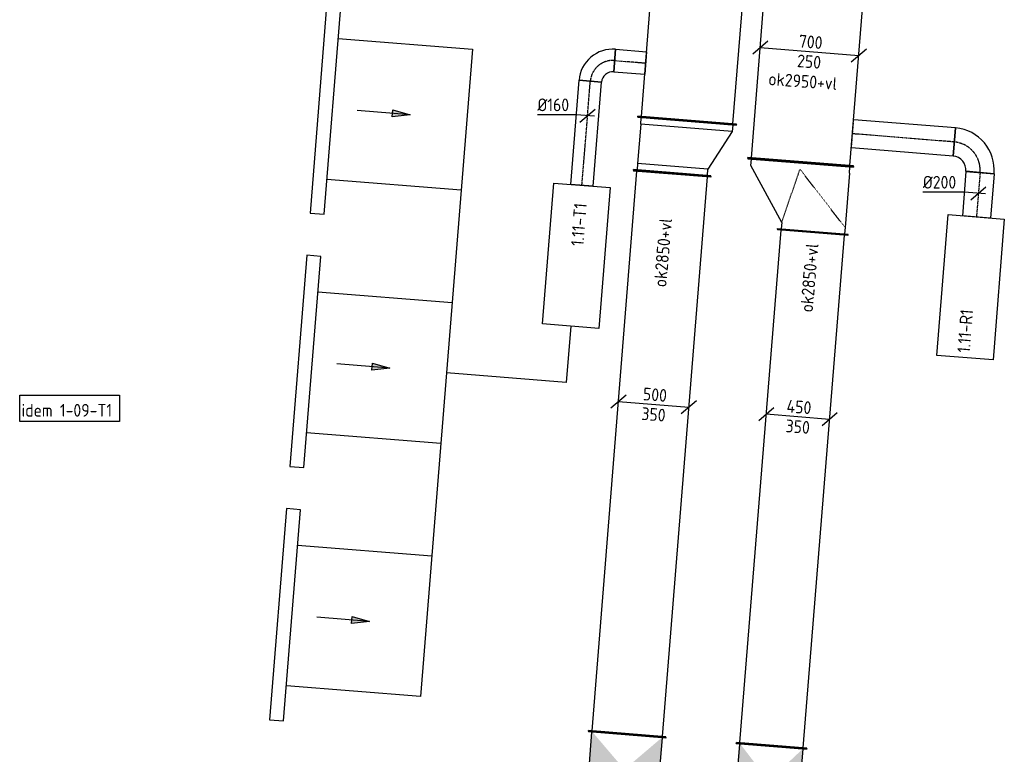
# Model space of a CAD drawing. Header units: millimetres. Extents: x -2733 to 48660, y -299 to 65852.
# Tile 35 of 44: x -1234 to 5737, y 38269 to 43472. Entities that reach past the tile are written whole.
import ezdxf

# ---------------------------------------------------------------- set-up
doc = ezdxf.new("R2010")
doc.units = ezdxf.units.MM
doc.linetypes.add('CENTER2', pattern=[28.575, 19.05, -3.175, 3.175, -3.175])
doc.linetypes.add('SMALL_DASH', pattern=[1.5, 0.5, -1])
for name, color, linetype in [('WL570---_APP', 2, 'Continuous'), ('WL570---_RETOUR_D', 4, 'Continuous'), ('WL570---_RETOUR_HL', 1, 'CENTER2'), ('WL570---_TOEVOER', 3, 'Continuous'), ('WL570---_TOEVOER_D', 3, 'Continuous'), ('WL570---_TOEVOER_HL', 1, 'CENTER2'), ('WM570---', 1, 'Continuous'), ('WM570---_RETOUR', 1, 'Continuous'), ('WM570---_TOEVOER', 1, 'Continuous')]:
    doc.layers.add(name, color=color, linetype=linetype)
doc.styles.add('STABICAD-018', font='ISOCP.SHX', dxfattribs={"height": 90})

# ---------------------------------------------------------------- blocks, each defined once
blk = doc.blocks.new('*U566')
at = {"linetype": 'Continuous'}
for points in [[(-250, 250), (250, 250), (0, 0)], [(-250, -250), (250, -250), (0, 0)]]:
    blk.add_hatch(color=2, dxfattribs=at).paths.add_polyline_path(points, flags=0)
at = {"color": 2, "linetype": 'Continuous'}
for p, q in [((-250, 275, -3025), (-245, 275, -3025)), ((-250, -275, -3025), (-250, 275, -3025)), ((-245, -275, -3025), (-245, 275, -3025)), ((-245, 250, -3025), (245, 250, -3025)), ((250, 275, -3025), (245, 275, -3025)), ((245, -275, -3025), (245, 275, -3025)), ((250, -275, -3025), (250, 275, -3025)), ((-250, -275, -3025), (-245, -275, -3025)), ((-245, -250, -3025), (245, -250, -3025)), ((250, -275, -3025), (245, -275, -3025))]:
    blk.add_line(p, q, dxfattribs=at)
at = {"layer": 'WM570---', "color": 1, "style": 'STABICAD-018'}
for tag, p in [('PRODUCTCODE', (3847.4, 38961.2, 3025)), ('PRODUCTCODE2', (3047.4, 38161.2, 3025))]:
    blk.add_attdef(tag, p, '', height=1.8, dxfattribs=at)
at = {"layer": 'WM570---', "color": 2, "style": 'STABICAD-018'}
for tag, p in [('CODE', (3047.4, 38261.2, 3025)), ('FREETEXT', (3047.4, 38211.2, 3025)), ('SECTIONCODE', (3047.4, 38161.2, 3025)), ('POSITIONCODE', (3047.4, 38161.2, 3025)), ('INDICATIONTEXT', (2580.1, 38006.5, 3025))]:
    blk.add_attdef(tag, p, '', height=1.8, dxfattribs=at)
blk = doc.blocks.new('*U565')
at = {"color": 0, "linetype": 'Continuous'}
for p, q in [((0, 275, -3025), (5, 275, -3025)), ((0, -275, -3025), (0, 275, -3025)), ((5, -275, -3025), (5, 275, -3025)), ((5, 250, -3025), (3980.4, 250, -3025)), ((3985.4, 275, -3025), (3980.4, 275, -3025)), ((3980.4, -275, -3025), (3980.4, 275, -3025)), ((3985.4, -275, -3025), (3985.4, 275, -3025)), ((0, -275, -3025), (5, -275, -3025)), ((5, -250, -3025), (3980.4, -250, -3025)), ((3985.4, -275, -3025), (3980.4, -275, -3025))]:
    blk.add_line(p, q, dxfattribs=at)
at = {"layer": 'WM570---', "color": 2, "style": 'STABICAD-018'}
for tag in ['CODE', 'SECTIONCODE', 'POSITIONCODE']:
    blk.add_attdef(tag, (3067.4, 38410.4, 3025), '', height=1.8, dxfattribs=at)
blk = doc.blocks.new('*U574')
at = {"color": 0, "linetype": 'Continuous'}
for p, q in [((-195.4, 65.8, -3025), (-303, -25.8, -3025)), ((249.2, -20, -3025), (-249.2, 20, -3025)), ((303, 25.8, -3025), (195.4, -65.8, -3025))]:
    blk.add_line(p, q, dxfattribs=at)
at = {"color": 0, "linetype": 'Continuous', "style": 'STABICAD-018'}
for s, p in [('500', (-78.8, 31.4, -3025)), ('350', (-90, -108.2, -3025))]:
    blk.add_text(s, height=90, rotation=355.41265, dxfattribs=at).set_placement(p)
at = {"layer": 'WM570---', "color": 2, "style": 'STABICAD-018'}
blk.add_attdef('CODE', (3254.8, 40746, 3025), '', height=1.8, dxfattribs=at)
blk = doc.blocks.new('*U571')
at = {"color": 0, "linetype": 'Continuous'}
for p, q in [((-50, 275, -3025), (-45, 275, -3025)), ((-50, -275, -3025), (-50, 275, -3025)), ((-45, -275, -3025), (-45, 275, -3025)), ((0, 250, -3025), (-45, 250, -3025)), ((279.9, 250, -3025), (0, 250, -3025)), ((0, -250, -3025), (0, 250, -3025)), ((279.9, 250, -3025), (324.9, 250, -3025)), ((279.9, -400, -3025), (279.9, 250, -3025)), ((329.9, 275, -3025), (324.9, 275, -3025)), ((324.9, -425, -3025), (324.9, 275, -3025)), ((329.9, -425, -3025), (329.9, 275, -3025)), ((-50, -275, -3025), (-45, -275, -3025)), ((-45, -250, -3025), (0, -250, -3025)), ((279.9, -400, -3025), (0, -250, -3025)), ((324.9, -400, -3025), (279.9, -400, -3025)), ((329.9, -425, -3025), (324.9, -425, -3025))]:
    blk.add_line(p, q, dxfattribs=at)
at = {"layer": 'WM570---', "color": 2, "style": 'STABICAD-018'}
for tag, p in [('CODE', (3390.1, 42532.8, 3025)), ('SECTIONCODE', (3390.1, 42432.8, 3025)), ('POSITIONCODE', (3390.1, 42432.8, 3025))]:
    blk.add_attdef(tag, p, '', height=1.8, dxfattribs=at)
blk = doc.blocks.new('*U572')
at = {"color": 0, "linetype": 'Continuous'}
for p, q in [((0, 350, -3025), (5, 350, -3025)), ((0, -350, -3025), (0, 350, -3025)), ((5, -350, -3025), (5, 350, -3025)), ((3702.7, 350, -3025), (3697.7, 350, -3025)), ((3697.7, -350, -3025), (3697.7, 350, -3025)), ((3702.7, -350, -3025), (3702.7, 350, -3025)), ((5, 325, -3025), (3697.7, 325, -3025)), ((5, -325, -3025), (3697.7, -325, -3025)), ((0, -350, -3025), (5, -350, -3025)), ((3702.7, -350, -3025), (3697.7, -350, -3025))]:
    blk.add_line(p, q, dxfattribs=at)
at = {"layer": 'WM570---', "color": 2, "style": 'STABICAD-018'}
for tag in ['CODE', 'SECTIONCODE', 'POSITIONCODE']:
    blk.add_attdef(tag, (3491.3, 42755.7, 3025), '', height=1.8, dxfattribs=at)
blk = doc.blocks.new('*U583')
at = {"color": 0, "linetype": 'Continuous'}
for p, q in [((0, 80, -3000), (740, 80, -3000)), ((0, -80, -3000), (0, 80, -3000)), ((740, 80, -3000), (740, -80, -3000)), ((0, -80, -3000), (740, -80, -3000))]:
    blk.add_line(p, q, dxfattribs=at)
at = {"layer": 'WL570---_TOEVOER_HL', "linetype": 'CENTER2'}
blk.add_line((0, 0, -3000), (740, 0, -3000), dxfattribs=at)
at = {"layer": 'WM570---', "color": 2, "style": 'STABICAD-018'}
for tag in ['CODE', 'SECTIONCODE', 'POSITIONCODE']:
    blk.add_attdef(tag, (2747, 42298.5, 3000), '', height=1.8, dxfattribs=at)
blk = doc.blocks.new('*U581')
at = {"color": 0, "linetype": 'Continuous'}
for p, q in [((-160, -80, -3000), (-160, 80, -3000)), ((80, -160, -3000), (-80, -160, -3000))]:
    blk.add_line(p, q, dxfattribs=at)
for radius in [240, 80]:
    blk.add_arc((-160, -160, -3000), radius, 0, 90, dxfattribs=at)
at = {"layer": 'WL570---_TOEVOER_HL', "linetype": 'CENTER2'}
blk.add_arc((-160, -160, -3000), 160, 0, 90, dxfattribs=at)
at = {"layer": 'WM570---', "color": 2, "style": 'STABICAD-018'}
for tag in ['SECTIONCODE', 'CODE', 'POSITIONCODE']:
    blk.add_attdef(tag, (2819, 43195.6, 3000), '', height=1.8, dxfattribs=at)
blk = doc.blocks.new('*U582')
at = {"color": 0, "linetype": 'Continuous'}
for p, q in [((0, 80, -3000), (220.3, 80, -3000)), ((0, -80, -3000), (0, 80, -3000)), ((220.3, 80, -3000), (220.3, -80, -3000)), ((0, -80, -3000), (220.3, -80, -3000))]:
    blk.add_line(p, q, dxfattribs=at)
at = {"layer": 'WL570---_TOEVOER_HL', "linetype": 'CENTER2'}
blk.add_line((0, 0, -3000), (220.3, 0, -3000), dxfattribs=at)
at = {"layer": 'WM570---', "color": 2, "style": 'STABICAD-018'}
for tag in ['CODE', 'SECTIONCODE', 'POSITIONCODE']:
    blk.add_attdef(tag, (2978.5, 43182.8, 3000), '', height=1.8, dxfattribs=at)
blk = doc.blocks.new('*U584')
at = {"color": 0, "linetype": 'Continuous'}
for p, q in [((-79.7, 6.4, -3000), (-354.8, 6.4, -3000)), ((49.8, -4, -3000), (-79.7, 6.4, -3000)), ((-53.8, -45.8, -3000), (53.8, 45.8, -3000))]:
    blk.add_line(p, q, dxfattribs=at)
at = {"color": 0, "linetype": 'Continuous', "style": 'STABICAD-018'}
blk.add_text('%%c160', height=90, dxfattribs=at).set_placement((-354.8, 31.4, -3000))
at = {"layer": 'WM570---', "color": 2, "style": 'STABICAD-018'}
blk.add_attdef('CODE', (2786.6, 42792.1, 3000), '', height=1.8, dxfattribs=at)
blk = doc.blocks.new('*U604')
at = {"linetype": 'Continuous'}
for points in [[(-250, 225), (250, 225), (0, 0)], [(-250, -225), (250, -225), (0, 0)]]:
    blk.add_hatch(color=2, dxfattribs=at).paths.add_polyline_path(points, flags=0)
at = {"color": 2, "linetype": 'Continuous'}
for p, q in [((-250, 250, -3025), (-245, 250, -3025)), ((-250, -250, -3025), (-250, 250, -3025)), ((-245, -250, -3025), (-245, 250, -3025)), ((-245, 225, -3025), (245, 225, -3025)), ((250, 250, -3025), (245, 250, -3025)), ((245, -250, -3025), (245, 250, -3025)), ((250, -250, -3025), (250, 250, -3025)), ((-250, -250, -3025), (-245, -250, -3025)), ((-245, -225, -3025), (245, -225, -3025)), ((250, -250, -3025), (245, -250, -3025))]:
    blk.add_line(p, q, dxfattribs=at)
at = {"layer": 'WM570---_RETOUR', "color": 1, "style": 'STABICAD-018'}
for tag, p in [('PRODUCTCODE', (4794.2, 38804.2, 3025)), ('PRODUCTCODE2', (4069.2, 38079.2, 3025))]:
    blk.add_attdef(tag, p, '', height=1.8, dxfattribs=at)
at = {"layer": 'WM570---_RETOUR', "color": 2, "style": 'STABICAD-018'}
for tag, p in [('CODE', (4069.2, 38179.2, 3025)), ('SECTIONCODE', (4069.2, 38079.2, 3025)), ('FREETEXT', (4069.2, 38129.2, 3025)), ('POSITIONCODE', (4069.2, 38079.2, 3025)), ('INDICATIONTEXT', (4385.3, 37839.4, 3025))]:
    blk.add_attdef(tag, p, '', height=1.8, dxfattribs=at)
blk = doc.blocks.new('*U609')
at = {"color": 0, "linetype": 'Continuous'}
for p, q in [((0, 250, -3025), (5, 250, -3025)), ((0, -250, -3025), (0, 250, -3025)), ((5, -250, -3025), (5, 250, -3025)), ((5, 225, -3025), (3646.9, 225, -3025)), ((3651.9, 250, -3025), (3646.9, 250, -3025)), ((3646.9, -250, -3025), (3646.9, 250, -3025)), ((3651.9, -250, -3025), (3651.9, 250, -3025)), ((0, -250, -3025), (5, -250, -3025)), ((5, -225, -3025), (3646.9, -225, -3025)), ((3651.9, -250, -3025), (3646.9, -250, -3025))]:
    blk.add_line(p, q, dxfattribs=at)
at = {"layer": 'WM570---_RETOUR', "color": 2, "style": 'STABICAD-018'}
for tag, p in [('SECTIONCODE', (4085.8, 40160, 3025)), ('POSITIONCODE', (4085.8, 40160, 3025)), ('CODE', (4089.2, 38328.4, 3025))]:
    blk.add_attdef(tag, p, '', height=1.8, dxfattribs=at)
blk = doc.blocks.new('*U612')
at = {"color": 0, "linetype": 'Continuous'}
for p, q in [((-170.4, 63.8, -3025), (-278.1, -27.8, -3025)), ((224.3, -18, -3025), (-224.3, 18, -3025)), ((278.1, 27.8, -3025), (170.4, -63.8, -3025))]:
    blk.add_line(p, q, dxfattribs=at)
at = {"color": 0, "linetype": 'Continuous', "style": 'STABICAD-018'}
for s, p in [('450', (-83.3, 31.8, -3025)), ('350', (-90, -108.1, -3025))]:
    blk.add_text(s, height=90, rotation=355.41, dxfattribs=at).set_placement(p)
at = {"layer": 'WM570---_RETOUR', "color": 2, "style": 'STABICAD-018'}
blk.add_attdef('CODE', (4276.4, 40659.2, 3025), '', height=1.8, dxfattribs=at)
blk = doc.blocks.new('*U614')
at = {"color": 0, "linetype": 'Continuous'}
for p, q in [((0, 375, -3075), (5, 375, -3075)), ((0, -375, -3075), (0, 375, -3075)), ((5, -375, -3075), (5, 375, -3075)), ((5, 350, -3075), (1179.1, 350, -3075)), ((1184.1, 375, -3075), (1179.1, 375, -3075)), ((1179.1, -375, -3075), (1179.1, 375, -3075)), ((1184.1, -375, -3075), (1184.1, 375, -3075)), ((0, -375, -3075), (5, -375, -3075)), ((5, -350, -3075), (1179.1, -350, -3075)), ((1184.1, -375, -3075), (1179.1, -375, -3075))]:
    blk.add_line(p, q, dxfattribs=at)
at = {"layer": 'WM570---_RETOUR', "color": 2, "style": 'STABICAD-018'}
for tag, p in [('SECTIONCODE', (4151.4, 42538.6, 3075)), ('POSITIONCODE', (4151.4, 42538.6, 3075)), ('CODE', (4295.6, 42461.4, 3075))]:
    blk.add_attdef(tag, p, '', height=1.8, dxfattribs=at)
blk = doc.blocks.new('*U611')
at = {"color": 0, "linetype": 'Continuous'}
for p, q in [((0, 375, -3075), (5, 375, -3075)), ((0, -375, -3075), (0, 375, -3075)), ((5, -375, -3075), (5, 375, -3075)), ((50, 350, -3075), (5, 350, -3075)), ((50, 350, -3075), (434.3, 350, -3075)), ((434.3, 350, -3075), (479.3, 350, -3075)), ((484.3, 375, -3075), (479.3, 375, -3075)), ((479.3, -125, -3075), (479.3, 375, -3075)), ((484.3, -125, -3075), (484.3, 375, -3075)), ((434.3, -100, -3075), (50, -350, -3075)), ((434.3, -100, -3075), (479.3, -100, -3075)), ((484.3, -125, -3075), (479.3, -125, -3075)), ((0, -375, -3075), (5, -375, -3075)), ((50, -350, -3075), (5, -350, -3075))]:
    blk.add_line(p, q, dxfattribs=at)
at = {"color": 2, "linetype": 'SMALL_DASH'}
for p in [(434.3, 350, -225), (434.3, -100, -225)]:
    blk.add_line(p, (50, 0, -125), dxfattribs=at)
at = {"layer": 'WM570---_RETOUR', "color": 2, "style": 'STABICAD-018'}
for tag in ['CODE', 'SECTIONCODE', 'POSITIONCODE']:
    blk.add_attdef(tag, (4295.6, 42461.4, 3075), '', height=1.8, dxfattribs=at)
blk = doc.blocks.new('*U648')
at = {"color": 0, "linetype": 'Continuous'}
for p, q in [((-295, 73.8, -3075), (-402.7, -17.8, -3075)), ((348.9, -28, -3075), (-348.9, 28, -3075)), ((402.7, 17.8, -3075), (295, -73.8, -3075))]:
    blk.add_line(p, q, dxfattribs=at)
at = {"color": 0, "linetype": 'Continuous', "style": 'STABICAD-018'}
for s, p in [('700', (-78.8, 31.4, -3075)), ('250', (-91.1, -108.1, -3075))]:
    blk.add_text(s, height=90, rotation=355.41, dxfattribs=at).set_placement(p)
at = {"layer": 'WM570---_RETOUR', "color": 2, "style": 'STABICAD-018'}
blk.add_attdef('CODE', (4358.5, 43244.7, 3075), '', height=1.8, dxfattribs=at)
blk = doc.blocks.new('*U605')
at = {"color": 0, "linetype": 'Continuous'}
for p, q in [((-100, 200, -3000), (100, 200, -3000)), ((0, 200, -3000), (95, 200, -3000)), ((95, 200, -3000), (95, 200.7, -3000)), ((-200, 95, -3000), (-200.7, 95, -3000)), ((-200, -100, -3000), (-200, 100, -3000)), ((-200, 0, -3000), (-200, 95, -3000))]:
    blk.add_line(p, q, dxfattribs=at)
for radius, end in [(100, 360), (300, 0)]:
    blk.add_arc((-200, 200, -3000), radius, 270, end, dxfattribs=at)
at = {"layer": 'WL570---_RETOUR_HL', "linetype": 'CENTER2'}
blk.add_arc((-200, 200, -3000), 200, 270, 0, dxfattribs=at)
at = {"layer": 'WM570---_RETOUR', "color": 2, "style": 'STABICAD-018'}
for tag in ['SECTIONCODE', 'CODE', 'POSITIONCODE']:
    blk.add_attdef(tag, (5583, 42588.3, 3000), '', height=1.8, dxfattribs=at)
blk = doc.blocks.new('*U610')
at = {"color": 0, "linetype": 'Continuous'}
for p, q in [((0, 100, -3000), (723.1, 100, -3000)), ((0, -100, -3000), (0, 100, -3000)), ((0, -100, -3000), (723.1, -100, -3000))]:
    blk.add_line(p, q, dxfattribs=at)
at = {"color": 2, "linetype": 'SMALL_DASH'}
blk.add_line((723.1, 100, -3000), (723.1, -100, -3000), dxfattribs=at)
at = {"layer": 'WL570---_RETOUR_HL', "linetype": 'CENTER2'}
blk.add_line((0, 0, -3000), (723.1, 0, -3000), dxfattribs=at)
at = {"layer": 'WM570---_RETOUR', "color": 2, "style": 'STABICAD-018'}
for tag, p in [('SECTIONCODE', (5060.1, 42782.2, 3000)), ('POSITIONCODE', (5060.1, 42782.2, 3000)), ('CODE', (5383.8, 42605.7, 3000))]:
    blk.add_attdef(tag, p, '', height=1.8, dxfattribs=at)
blk = doc.blocks.new('*U607')
at = {"color": 0, "linetype": 'Continuous'}
for p, q in [((0, 100, -3000), (315.1, 100, -3000)), ((0, -100, -3000), (0, 100, -3000)), ((315.1, 100, -3000), (315.1, -100, -3000)), ((0, -100, -3000), (315.1, -100, -3000))]:
    blk.add_line(p, q, dxfattribs=at)
at = {"layer": 'WL570---_RETOUR_HL', "linetype": 'CENTER2'}
blk.add_line((0, 0, -3000), (315.1, 0, -3000), dxfattribs=at)
at = {"layer": 'WM570---_RETOUR', "color": 2, "style": 'STABICAD-018'}
for tag in ['CODE', 'SECTIONCODE', 'POSITIONCODE']:
    blk.add_attdef(tag, (5565.6, 42389.1, 3000), '', height=1.8, dxfattribs=at)
blk = doc.blocks.new('*U608')
at = {"color": 0, "linetype": 'Continuous'}
for p, q in [((-99.7, 8, -3000), (-392.8, 8, -3000)), ((49.8, -4, -3000), (-99.7, 8, -3000)), ((-53.8, -45.9, -3000), (53.8, 45.9, -3000))]:
    blk.add_line(p, q, dxfattribs=at)
at = {"color": 0, "linetype": 'Continuous', "style": 'STABICAD-018'}
blk.add_text('%%c200', height=90, dxfattribs=at).set_placement((-392.8, 33, -3000))
at = {"layer": 'WM570---_RETOUR', "color": 2, "style": 'STABICAD-018'}
blk.add_attdef('CODE', (5553.8, 42242.4, 3000), '', height=1.8, dxfattribs=at)
blk = doc.blocks.new('DM_SYM002')
at = {"color": 0, "linetype": 'Continuous'}
for p, q in [((0, 0), (-7.5, 0)), ((-2.5, -0.5), (-2.5, 0.5)), ((-2.5, 0.5), (0, 0)), ((0, 0), (-2.5, -0.5))]:
    blk.add_line(p, q, dxfattribs=at)
blk.add_solid([(-2.5, 0.5), (-2.5, -0.5), (0, 0)], dxfattribs=at)

msp = doc.modelspace()

# ---------------------------------------------------------------- linework, layer by layer
at = {"layer": 'WL570---_APP'}
for points in [[(2547.7, 42314.4), (2946.4, 42282.5), (2866.6, 41285.7), (2467.9, 41317.6)], [(5338.8, 42091.1), (5737.5, 42059.2), (5657.7, 41062.4), (5259, 41094.3)]]:
    msp.add_lwpolyline(points, close=True, dxfattribs=at)
at = {"layer": 'WL570---_TOEVOER_D'}
for points in [[(1041.2, 43589.9), (941.5, 43597.8), (821.9, 42102.6), (921.6, 42094.6)], [(897.6, 41795.6), (798, 41803.6), (678.3, 40308.3), (778, 40300.4)], [(754.1, 40001.3), (654.4, 40009.3), (534.8, 38514.1), (634.4, 38506.1)]]:
    msp.add_lwpolyline(points, close=True, dxfattribs=at)
for points in [[(1021.2, 43339.4), (1971.5, 43263.4), (1604.6, 38678), (654.3, 38754.1)], [(941.4, 42342.6), (1891.8, 42266.6)], [(877.6, 41545.2), (1828, 41469.1)], [(2667.3, 41301.6), (2635.4, 40902.9), (1788.1, 40970.7)], [(797.8, 40548.3), (1748.2, 40472.3)], [(734, 39750.9), (1684.4, 39674.9)]]:
    msp.add_lwpolyline(points, dxfattribs=at)
at = {"layer": 'WM570---_TOEVOER'}
msp.add_lwpolyline([(-1234.1, 40813.4), (-528.5, 40813.4), (-528.5, 40625.1), (-1234.1, 40625.1)], close=True, dxfattribs=at)

# ---------------------------------------------------------------- block references
at = {"layer": 'WL570---_RETOUR_D', "linetype": 'Continuous'}
for name, p, rotation in [('*U614', (4295.6, 42461.4, 3075), 85.41000000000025), ('*U610', (5383.8, 42605.7, 3000), 175.4100000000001), ('*U605', (5583, 42588.3, 3000), 84.99999999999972), ('*U611', (4295.6, 42461.4, 3075), 265.41), ('*U607', (5565.6, 42389.1, 3000), 265.4252666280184), ('*U609', (4089.2, 38328.4, 3025), 85.41000000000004)]:
    msp.add_blockref(name, p, dxfattribs=dict(at, rotation=rotation))
at = {"layer": 'WL570---_RETOUR_D', "color": 2, "linetype": 'Continuous'}
ref = msp.add_blockref('*U604', (4069.2, 38079.2, 3025), dxfattribs=dict(at, rotation=85.41000000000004))
ref.add_attrib('INDICATIONTEXT', 'BK', (4385.3, 37839.4, 3025), dxfattribs={"layer": '0', "color": 2, "linetype": 'SMALL_DASH', "height": 90, "style": 'STABICAD-018'})
at = {"layer": 'WL570---_TOEVOER', "linetype": 'Continuous', "xscale": 49.99999999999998, "yscale": 49.99999999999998, "zscale": 49.99999999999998, "rotation": 355.4126457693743}
for p in [(1529.6, 42798.4), (1386.1, 41004.1), (1242.5, 39209.8)]:
    msp.add_blockref('DM_SYM002', p, dxfattribs=at)
at = {"layer": 'WL570---_TOEVOER_D', "linetype": 'Continuous'}
for name, p, rotation in [('*U572', (3491.3, 42755.7, 3025), 85.4126459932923), ('*U581', (2819, 43195.6, 3000), 85.41264622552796), ('*U582', (2978.5, 43182.8, 3000), 355.4126459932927), ('*U583', (2747, 42298.5, 3000), 85.41264622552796), ('*U571', (3390.1, 42432.8, 3025), 85.41264599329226), ('*U565', (3067.4, 38410.4, 3025), 85.41264599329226)]:
    msp.add_blockref(name, p, dxfattribs=dict(at, rotation=rotation))
at = {"layer": 'WL570---_TOEVOER_D', "color": 2, "linetype": 'Continuous'}
ref = msp.add_blockref('*U566', (3047.4, 38161.2, 3025), dxfattribs=dict(at, rotation=85.41264599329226))
ref.add_attrib('INDICATIONTEXT', 'BK', (2580.1, 38006.5, 3025), dxfattribs={"layer": '0', "color": 2, "linetype": 'Continuous', "height": 90, "style": 'STABICAD-018'})
at = {"layer": 'WM570---_RETOUR', "linetype": 'Continuous'}
for name, p in [('*U648', (4358.5, 43244.7, 3075)), ('*U608', (5553.8, 42242.4, 3000)), ('*U612', (4276.4, 40659.2, 3025))]:
    msp.add_blockref(name, p, dxfattribs=at)
at = {"layer": 'WM570---_TOEVOER', "linetype": 'Continuous'}
for name, p in [('*U584', (2786.6, 42792.1, 3000)), ('*U574', (3254.8, 40746, 3025))]:
    msp.add_blockref(name, p, dxfattribs=at)

# ---------------------------------------------------------------- texts
at = {"layer": 'WM570---', "style": 'STABICAD-018'}
for s, p in [('1.11-T1', (2757.9, 41865.6)), ('1.11-R1', (5493.1, 41109.5))]:
    msp.add_text(s, height=90, rotation=85.41, dxfattribs=at).set_placement(p)
at = {"layer": 'WM570---_RETOUR', "style": 'STABICAD-018'}
msp.add_text('ok2950+vl', height=90, rotation=355.83273, dxfattribs=at).set_placement((4064.2, 43008.6))
at = {"layer": 'WM570---_RETOUR', "linetype": 'Continuous', "style": 'STABICAD-018'}
msp.add_text('ok2850+vl', height=90, rotation=85, dxfattribs=at).set_placement((4380.5, 41396.1))
at = {"layer": 'WM570---_TOEVOER', "linetype": 'Continuous', "style": 'STABICAD-018'}
msp.add_text('ok2850+vl', height=90, rotation=85, dxfattribs=at).set_placement((3343.6, 41574.2))
at = {"layer": 'WM570---_TOEVOER', "style": 'STABICAD-018'}
msp.add_text('idem 1-09-T1', height=90, dxfattribs=at).set_placement((-1220.9, 40660.4))

doc.saveas('drawing.dxf')
